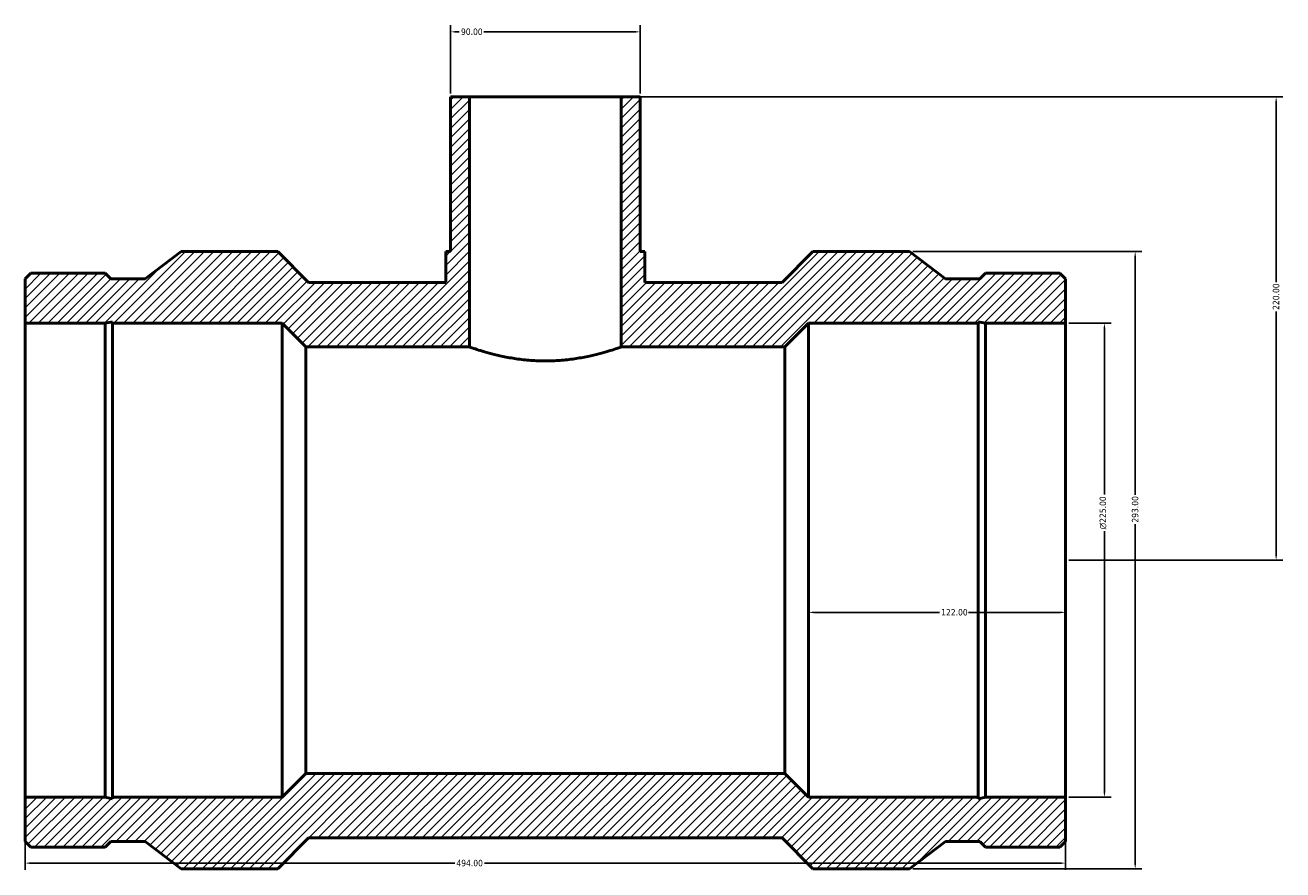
# Model space of a CAD drawing. Header units: millimetres. Extents: x -208 to 1425, y -260 to 1413.
# Tile 5 of 6: x 268 to 865, y 1012 to 1413. Entities that reach past the tile are written whole.
import ezdxf

# ---------------------------------------------------------------- set-up
doc = ezdxf.new("R2010")
doc.units = ezdxf.units.MM
for name, color, linetype, lineweight in [('Dimension (ANSI)', 7, 'Continuous', 25), ('Hatch (ANSI)', 7, 'Continuous', 18), ('Visible (ANSI)', 7, 'Continuous', 50)]:
    doc.layers.add(name, color=color, linetype=linetype, lineweight=lineweight)
doc.styles.add('Note Text (ANSI)', font='tahoma.ttf')
doc.dimstyles.new('Default - mm (ANSI)', dxfattribs={"dimtxt": 3.048, "dimasz": 2.5, "dimexe": 3.175, "dimexo": 1.6002, "dimgap": 0.8, "dimtad": 0, "dimtoh": 1, "dimrnd": 1e-08, "dimzin": 4, "dimdsep": 46, "dimtxsty": 'Note Text (ANSI)', "dimcen": 0.09, "dimdle": 10, "dimclrd": 256, "dimclre": 256, "dimclrt": 256, "dimadec": 1, "dimazin": 1, "dimtfac": 1, "dimtofl": 0, "dimtmove": 0, "dimatfit": 3, "dimfxl": 1, "dimtolj": 1, "dimtzin": 4, "dimlwd": -1, "dimlwe": -1, "dimarcsym": 0})

# ---------------------------------------------------------------- blocks, each defined once
blk = doc.blocks.new('*D7')
at = {"layer": 'Defpoints', "color": 0, "transparency": 16777216}
for p in [(762.03, 1271.06), (762.03, 1046.06), (780.48, 1046.06)]:
    blk.add_point(p, dxfattribs=at)
at = {"layer": 'Dimension (ANSI)', "transparency": 16777216}
for p, q in [((763.63, 1271.06), (783.65, 1271.06)), ((780.48, 1268.56), (780.48, 1189.78)), ((780.48, 1048.56), (780.48, 1172.34)), ((763.63, 1046.06), (783.65, 1046.06))]:
    blk.add_line(p, q, dxfattribs=at)
for points in [[(780.06, 1268.56), (780.9, 1268.56), (780.48, 1271.06)], [(780.06, 1048.56), (780.9, 1048.56), (780.48, 1046.06)]]:
    blk.add_solid(points, dxfattribs=at)
at = {"layer": 'Dimension (ANSI)', "transparency": 16777216, "insert": (778.19, 1173.14), "char_height": 3.048, "attachment_point": 1, "rotation": 90, "style": 'Note Text (ANSI)'}
blk.add_mtext('\\A1;\\fAIGDT|b0|i0;\\H3.0480;\\ln\\fTahoma|b0|i0;\\H3.0480;225.00', dxfattribs=at)
blk = doc.blocks.new('*D8')
at = {"layer": 'Defpoints', "color": 0, "transparency": 16777216}
for p in [(687.93, 1305.06), (687.93, 1012.06), (795.1, 1012.06)]:
    blk.add_point(p, dxfattribs=at)
at = {"layer": 'Dimension (ANSI)', "transparency": 16777216}
for p, q in [((689.53, 1305.06), (798.27, 1305.06)), ((795.1, 1302.56), (795.1, 1189.52)), ((795.1, 1014.56), (795.1, 1175.6)), ((689.53, 1012.06), (798.27, 1012.06))]:
    blk.add_line(p, q, dxfattribs=at)
for points in [[(794.68, 1302.56), (795.51, 1302.56), (795.1, 1305.06)], [(794.68, 1014.56), (795.51, 1014.56), (795.1, 1012.06)]]:
    blk.add_solid(points, dxfattribs=at)
at = {"layer": 'Dimension (ANSI)', "transparency": 16777216, "insert": (793.51, 1176.4), "char_height": 3.048, "attachment_point": 1, "rotation": 90, "style": 'Note Text (ANSI)'}
blk.add_mtext('\\A1;293.00', dxfattribs=at)
blk = doc.blocks.new('*D9')
at = {"layer": 'Defpoints', "color": 0, "transparency": 16777216}
for p in [(640.03, 1158.56), (762.03, 1158.56), (640.03, 1133.78)]:
    blk.add_point(p, dxfattribs=at)
at = {"layer": 'Dimension (ANSI)', "transparency": 16777216}
for p, q in [((642.53, 1133.78), (702.19, 1133.78)), ((759.53, 1133.78), (715.87, 1133.78))]:
    blk.add_line(p, q, dxfattribs=at)
for points in [[(642.53, 1134.19), (642.53, 1133.36), (640.03, 1133.78)], [(759.53, 1134.19), (759.53, 1133.36), (762.03, 1133.78)]]:
    blk.add_solid(points, dxfattribs=at)
at = {"layer": 'Dimension (ANSI)', "transparency": 16777216, "insert": (702.99, 1135.36), "char_height": 3.048, "attachment_point": 1, "style": 'Note Text (ANSI)'}
blk.add_mtext('\\A1;122.00', dxfattribs=at)
blk = doc.blocks.new('*D10')
at = {"layer": 'Defpoints', "color": 0, "transparency": 16777216}
for p in [(268.03, 1046.06), (762.03, 1046.06), (762.03, 1014.7)]:
    blk.add_point(p, dxfattribs=at)
at = {"layer": 'Dimension (ANSI)', "transparency": 16777216}
for p, q in [((268.03, 1044.46), (268.03, 1011.52)), ((762.03, 1044.46), (762.03, 1011.52)), ((270.53, 1014.7), (472, 1014.7)), ((759.53, 1014.7), (486.06, 1014.7))]:
    blk.add_line(p, q, dxfattribs=at)
for points in [[(270.53, 1015.11), (270.53, 1014.28), (268.03, 1014.7)], [(759.53, 1015.11), (759.53, 1014.28), (762.03, 1014.7)]]:
    blk.add_solid(points, dxfattribs=at)
at = {"layer": 'Dimension (ANSI)', "transparency": 16777216, "insert": (472.8, 1016.28), "char_height": 3.048, "attachment_point": 1, "style": 'Note Text (ANSI)'}
blk.add_mtext('\\A1;494.00', dxfattribs=at)
blk = doc.blocks.new('*D11')
at = {"layer": 'Defpoints', "color": 0, "transparency": 16777216}
for p in [(551.03, 1378.56), (862.03, 1378.56), (762.03, 1158.56)]:
    blk.add_point(p, dxfattribs=at)
at = {"layer": 'Dimension (ANSI)', "transparency": 16777216}
for p, q in [((552.63, 1378.56), (865.21, 1378.56)), ((862.03, 1376.06), (862.03, 1290.52)), ((862.03, 1161.06), (862.03, 1276.6)), ((763.63, 1158.56), (865.21, 1158.56))]:
    blk.add_line(p, q, dxfattribs=at)
for points in [[(861.61, 1376.06), (862.45, 1376.06), (862.03, 1378.56)], [(861.61, 1161.06), (862.45, 1161.06), (862.03, 1158.56)]]:
    blk.add_solid(points, dxfattribs=at)
at = {"layer": 'Dimension (ANSI)', "transparency": 16777216, "insert": (860.44, 1277.4), "char_height": 3.048, "attachment_point": 1, "rotation": 90, "style": 'Note Text (ANSI)'}
blk.add_mtext('\\A1;220.00', dxfattribs=at)
blk = doc.blocks.new('*D12')
at = {"layer": 'Defpoints', "color": 0, "transparency": 16777216}
for p in [(470.03, 1409.43), (470.03, 1378.56), (560.03, 1378.56)]:
    blk.add_point(p, dxfattribs=at)
at = {"layer": 'Dimension (ANSI)', "transparency": 16777216}
for p, q in [((470.03, 1380.16), (470.03, 1412.61)), ((472.53, 1409.43), (474.17, 1409.43)), ((557.53, 1409.43), (485.89, 1409.43)), ((560.03, 1380.16), (560.03, 1412.61))]:
    blk.add_line(p, q, dxfattribs=at)
for points in [[(472.53, 1409.85), (472.53, 1409.02), (470.03, 1409.43)], [(557.53, 1409.85), (557.53, 1409.02), (560.03, 1409.43)]]:
    blk.add_solid(points, dxfattribs=at)
at = {"layer": 'Dimension (ANSI)', "transparency": 16777216, "insert": (474.97, 1411.02), "char_height": 3.048, "attachment_point": 1, "style": 'Note Text (ANSI)'}
blk.add_mtext('\\A1;90.00', dxfattribs=at)

msp = doc.modelspace()

# ---------------------------------------------------------------- hatches: boundary and pattern name
at = {"layer": 'Hatch (ANSI)'}
h = msp.add_hatch(dxfattribs=at)
h.set_pattern_fill('ANSI31', color=256, scale=25.4, style=0)
h.set_pattern_definition([(45, (0, 0), (-2.245064, 2.245064), [])])
h.paths.add_polyline_path([(551.031, 1378.558), (551.031, 1259.808), (628.781, 1259.808), (640.031, 1271.058), (720.564, 1271.058), (720.564, 1271.807), (724.089, 1271.058), (762.031, 1271.058), (762.031, 1292.078), (759.306, 1294.803), (724.089, 1294.803), (721.365, 1292.078), (705.098, 1292.078), (687.931, 1305.058), (642.066, 1305.058), (627.416, 1290.408), (562.281, 1290.408), (562.281, 1305.058), (560.031, 1305.058), (560.031, 1378.558)])
h.paths.add_polyline_path([(268.031, 1292.078), (268.031, 1271.058), (305.973, 1271.058), (309.499, 1271.807), (309.499, 1271.058), (390.031, 1271.058), (401.281, 1259.808), (479.031, 1259.808), (479.031, 1378.558), (470.031, 1378.558), (470.031, 1305.058), (467.781, 1305.058), (467.781, 1290.408), (402.646, 1290.408), (387.996, 1305.058), (342.131, 1305.058), (324.965, 1292.078), (308.698, 1292.078), (305.973, 1294.803), (270.756, 1294.803)])
h.paths.add_polyline_path([(268.031, 1046.058), (268.031, 1025.038), (270.756, 1022.313), (305.973, 1022.313), (308.698, 1025.038), (324.965, 1025.038), (342.131, 1012.058), (387.996, 1012.058), (402.646, 1026.708), (627.416, 1026.708), (642.066, 1012.058), (687.931, 1012.058), (705.098, 1025.038), (721.365, 1025.038), (724.089, 1022.313), (759.306, 1022.313), (762.031, 1025.038), (762.031, 1046.058), (724.089, 1046.058), (720.564, 1045.309), (720.564, 1046.058), (640.031, 1046.058), (628.781, 1057.308), (401.281, 1057.308), (390.031, 1046.058), (309.499, 1046.058), (309.499, 1045.309), (305.973, 1046.058)])

# ---------------------------------------------------------------- linework, layer by layer
at = {"layer": 'Visible (ANSI)'}
for p, q in [((479.031, 1378.558), (470.031, 1378.558)), ((470.031, 1378.558), (470.031, 1305.058)), ((479.031, 1259.808), (479.031, 1378.558)), ((479.031, 1378.558), (551.031, 1378.558)), ((551.031, 1378.558), (551.031, 1259.808)), ((560.031, 1378.558), (551.031, 1378.558)), ((560.031, 1305.058), (560.031, 1378.558)), ((342.131, 1305.058), (324.965, 1292.078)), ((387.996, 1305.058), (342.131, 1305.058)), ((402.646, 1290.408), (387.996, 1305.058)), ((470.031, 1305.058), (467.781, 1305.058)), ((467.781, 1305.058), (467.781, 1290.408)), ((562.281, 1305.058), (560.031, 1305.058)), ((562.281, 1290.408), (562.281, 1305.058)), ((642.066, 1305.058), (627.416, 1290.408)), ((687.931, 1305.058), (642.066, 1305.058)), ((705.098, 1292.078), (687.931, 1305.058)), ((270.756, 1294.803), (268.031, 1292.078)), ((268.031, 1292.078), (268.031, 1271.058)), ((305.973, 1294.803), (270.756, 1294.803)), ((308.698, 1292.078), (305.973, 1294.803)), ((324.965, 1292.078), (308.698, 1292.078)), ((467.781, 1290.408), (402.646, 1290.408)), ((627.416, 1290.408), (562.281, 1290.408)), ((721.365, 1292.078), (705.098, 1292.078)), ((724.089, 1294.803), (721.365, 1292.078)), ((759.306, 1294.803), (724.089, 1294.803)), ((762.031, 1292.078), (759.306, 1294.803)), ((762.031, 1271.058), (762.031, 1292.078)), ((268.031, 1271.058), (305.973, 1271.058)), ((268.031, 1046.058), (268.031, 1271.058)), ((305.973, 1271.058), (309.499, 1271.807)), ((305.973, 1046.058), (305.973, 1271.058)), ((309.499, 1271.807), (309.499, 1271.058)), ((309.499, 1271.058), (390.031, 1271.058)), ((309.499, 1046.058), (309.499, 1271.058)), ((390.031, 1271.058), (401.281, 1259.808)), ((390.031, 1046.058), (390.031, 1271.058)), ((628.781, 1259.808), (640.031, 1271.058)), ((640.031, 1271.058), (720.564, 1271.058)), ((640.031, 1046.058), (640.031, 1271.058)), ((720.564, 1271.058), (720.564, 1271.807)), ((720.564, 1271.807), (724.089, 1271.058)), ((720.564, 1046.058), (720.564, 1271.058)), ((724.089, 1271.058), (762.031, 1271.058)), ((724.089, 1046.058), (724.089, 1271.058)), ((762.031, 1046.058), (762.031, 1271.058)), ((401.281, 1259.808), (479.031, 1259.808)), ((401.281, 1057.308), (401.281, 1259.808)), ((551.031, 1259.808), (628.781, 1259.808)), ((628.781, 1057.308), (628.781, 1259.808)), ((401.281, 1057.308), (390.031, 1046.058)), ((628.781, 1057.308), (401.281, 1057.308)), ((640.031, 1046.058), (628.781, 1057.308)), ((268.031, 1046.058), (268.031, 1025.038)), ((305.973, 1046.058), (268.031, 1046.058)), ((309.499, 1045.309), (305.973, 1046.058)), ((390.031, 1046.058), (309.499, 1046.058)), ((309.499, 1046.058), (309.499, 1045.309)), ((720.564, 1046.058), (640.031, 1046.058)), ((724.089, 1046.058), (720.564, 1045.309)), ((720.564, 1045.309), (720.564, 1046.058)), ((762.031, 1046.058), (724.089, 1046.058)), ((762.031, 1025.038), (762.031, 1046.058)), ((268.031, 1025.038), (270.756, 1022.313)), ((270.756, 1022.313), (305.973, 1022.313)), ((305.973, 1022.313), (308.698, 1025.038)), ((308.698, 1025.038), (324.965, 1025.038)), ((324.965, 1025.038), (342.131, 1012.058)), ((387.996, 1012.058), (402.646, 1026.708)), ((402.646, 1026.708), (627.416, 1026.708)), ((627.416, 1026.708), (642.066, 1012.058)), ((687.931, 1012.058), (705.098, 1025.038)), ((705.098, 1025.038), (721.365, 1025.038)), ((721.365, 1025.038), (724.089, 1022.313)), ((724.089, 1022.313), (759.306, 1022.313)), ((759.306, 1022.313), (762.031, 1025.038)), ((342.131, 1012.058), (387.996, 1012.058)), ((642.066, 1012.058), (687.931, 1012.058))]:
    msp.add_line(p, q, dxfattribs=at)
for points, knots in [([(515.031, 1253.192), (512.749, 1253.192), (510.395, 1253.277), (505.728, 1253.62), (503.413, 1253.877), (498.985, 1254.518), (496.868, 1254.9), (492.957, 1255.714), (491.163, 1256.143), (487.989, 1256.968), (486.497, 1257.392), (483.861, 1258.185), (482.716, 1258.553), (480.873, 1259.164), (480.172, 1259.407), (479.252, 1259.729), (479.031, 1259.808), (479.031, 1259.808)], [0, 0, 0, 0, 0.6847767, 0.6847767, 1.3695534, 1.3695534, 2.0543301, 2.0543301, 2.7391069, 2.7391069, 3.423466, 3.423466, 4.1078251, 4.1078251, 4.7921842, 4.7921842, 5.4765433, 5.4765433, 5.4765433, 5.4765433]), ([(551.031, 1259.808), (551.031, 1259.808), (550.811, 1259.729), (549.89, 1259.407), (549.19, 1259.164), (547.346, 1258.553), (546.202, 1258.185), (543.566, 1257.392), (542.074, 1256.968), (538.9, 1256.143), (537.106, 1255.714), (533.195, 1254.9), (531.077, 1254.518), (526.649, 1253.877), (524.335, 1253.62), (519.667, 1253.277), (517.314, 1253.192), (515.031, 1253.192)], [16.4296298, 16.4296298, 16.4296298, 16.4296298, 17.1139888, 17.1139888, 17.7983479, 17.7983479, 18.482707, 18.482707, 19.1670661, 19.1670661, 19.8518429, 19.8518429, 20.5366196, 20.5366196, 21.2213963, 21.2213963, 21.906173, 21.906173, 21.906173, 21.906173])]:
    msp.add_open_spline(points, degree=3, knots=knots, dxfattribs=at)

# ---------------------------------------------------------------- dimensions: what is measured, and where the dimension line sits
at = {"layer": 'Dimension (ANSI)'}
dim = msp.add_linear_dim(base=(470.031, 1409.433), p1=(560.031, 1378.558), p2=(470.031, 1378.558), dimstyle='Default - mm (ANSI)', override={"dimtoh": 0, "dimdec": 2, "dimtp": 0, "dimtm": 0, "dimtdec": 2, "dimatfit": 1}, dxfattribs=at)
dim.commit()
dim.dimension.update_dxf_attribs({"geometry": '*D12', "text_midpoint": (480.031, 1409.433), "dimtype": 160})
for base, p1, p2, angle, override, picture, middle in [((862.031, 1378.558), (762.031, 1158.558), (551.031, 1378.558), 90, {"dimtoh": 0, "dimdec": 2, "dimtp": 0, "dimtm": 0, "dimtdec": 2, "dimatfit": 1}, '*D11', (862.031, 1283.558)), ((795.096, 1012.058), (687.931, 1305.058), (687.931, 1012.058), 90, {"dimtoh": 0, "dimdec": 2, "dimtp": 0, "dimtm": 0, "dimtdec": 2, "dimatfit": 1}, '*D8', (795.096, 1182.558)), ((640.031, 1133.776), (762.031, 1158.558), (640.031, 1158.558), 180, {"dimtoh": 0, "dimdec": 2, "dimse1": 1, "dimse2": 1, "dimtp": 0, "dimtm": 0, "dimtdec": 2, "dimatfit": 1}, '*D9', (709.031, 1133.776)), ((762.031, 1014.697), (268.031, 1046.058), (762.031, 1046.058), 180, {"dimtoh": 0, "dimdec": 2, "dimtp": 0, "dimtm": 0, "dimtdec": 2, "dimatfit": 1}, '*D10', (479.031, 1014.697))]:
    dim = msp.add_linear_dim(base=base, p1=p1, p2=p2, angle=angle, dimstyle='Default - mm (ANSI)', override=override, dxfattribs=at)
    dim.commit()
    dim.dimension.update_dxf_attribs({"geometry": picture, "text_midpoint": middle, "dimtype": 160})
dim = msp.add_linear_dim(base=(780.479, 1046.058), p1=(762.031, 1271.058), p2=(762.031, 1046.058), angle=90, text='\\fAIGDT|b0|i0;\\H3.0480;\\ln\\fTahoma|b0|i0;\\H3.0480;<>', dimstyle='Default - mm (ANSI)', override={"dimtoh": 0, "dimdec": 2, "dimtp": 0, "dimtm": 0, "dimtdec": 2, "dimatfit": 1}, dxfattribs=at)
dim.commit()
dim.dimension.update_dxf_attribs({"geometry": '*D7', "text_midpoint": (780.479, 1181.058), "dimtype": 160})

doc.saveas('drawing.dxf')
